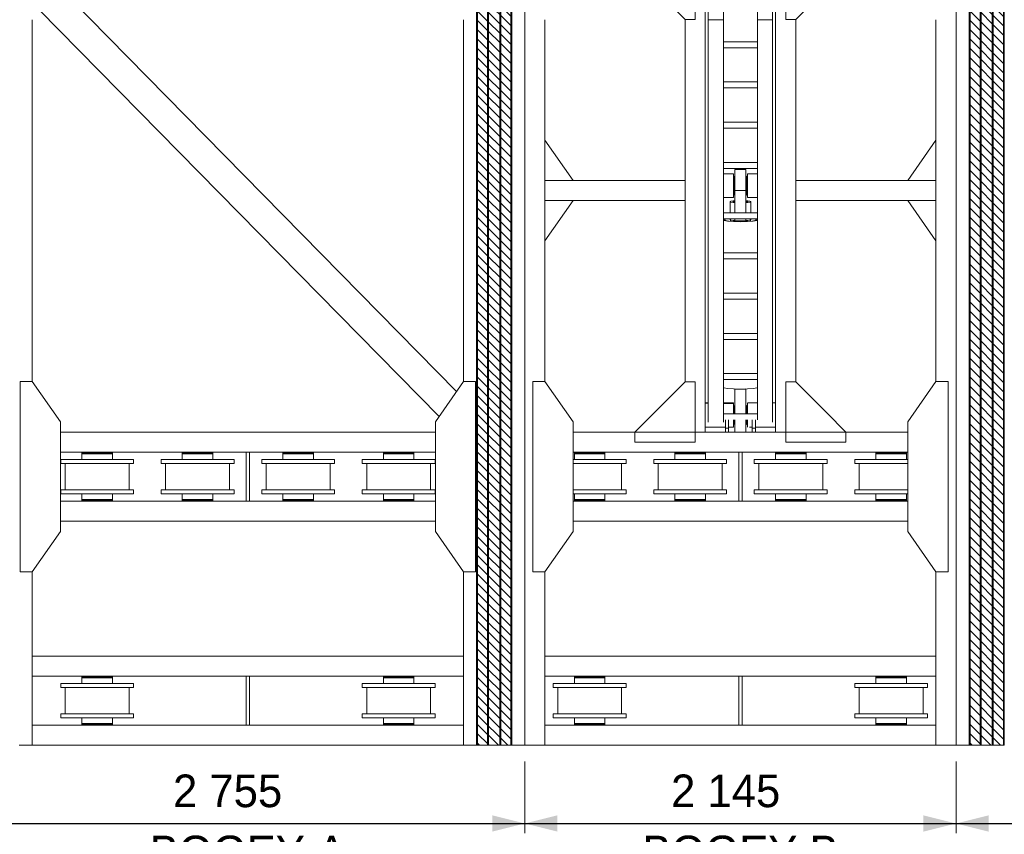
# Model space of a CAD drawing. Header units: millimetres. Extents: x 11264 to 19674, y -752784 to -746844.
# Tile 27 of 56: x 15687 to 16441, y -748861 to -748237. Entities that reach past the tile are written whole.
import ezdxf
from ezdxf.enums import TextEntityAlignment as Align

# ---------------------------------------------------------------- set-up
doc = ezdxf.new("R2010")
doc.units = ezdxf.units.MM
doc.header["$MEASUREMENT"] = 0
doc.linetypes.add('DGN Style 1', pattern=[238.072395, 0.396127, -237.676268])
doc.linetypes.add('DGN Style 6', pattern=[753.433768, 0.396127, -158.450845, 277.288979, -158.450845, 0.396127, -158.450845])
doc.layers.add('Main Cradle', color=7, linetype='Continuous', lineweight=0)
doc.layers.add('Main Cradle Hydraulic Arm Support', color=7, linetype='Continuous', lineweight=0)
doc.styles.add('Style-ENGINEERING', font='ENGINEERING.shx')
doc.styles.add('Style-ENGINEERING_0', font='ENGINEERING.shx')
doc.dimstyles.new('MetricMM', dxfattribs={"dimtxt": 3, "dimasz": 3, "dimexe": 1.5, "dimexo": 1.5, "dimgap": 1.5, "dimtad": 1, "dimdec": 0, "dimzin": 7, "dimtxsty": 'Style-ENGINEERING_0', "dimcen": 0.09, "dimclrd": 1, "dimclre": 1, "dimclrt": 7, "dimadec": 0, "dimazin": 3, "dimtfac": 1, "dimtdec": 0, "dimtofl": 0, "dimtmove": 0, "dimatfit": 3, "dimfxl": 1, "dimtzin": 7, "dimlwd": -1, "dimlwe": 0, "dimarcsym": 0})

# ---------------------------------------------------------------- blocks, each defined once
blk = doc.blocks.new('*D82')
at = {"color": 1, "linetype": 'Continuous', "lineweight": 0, "transparency": 16777216}
for p, q in [((180.57, 1008.65), (180.57, 953.75)), ((605.04, 1008.65), (605.04, 953.75))]:
    blk.add_line(p, q, dxfattribs=at)
at = {"color": 1, "linetype": 'Continuous', "transparency": 16777216}
blk.add_line((180.57, 961.25), (605.04, 961.25), dxfattribs=at)
at = {"color": 1, "linetype": 'Continuous', "lineweight": 0, "transparency": 16777216}
blk.add_solid([(205.57, 955), (180.57, 961.25), (205.57, 967.5)], dxfattribs=at)
at = {"color": 1, "linetype": 'Continuous', "lineweight": 0, "transparency": 16777216, "extrusion": (0, 0, -1)}
blk.add_solid([(-580.04, 967.5), (-605.04, 961.25), (-580.04, 955)], dxfattribs=at)
at = {"layer": 'Defpoints', "color": 7, "linetype": 'Continuous', "lineweight": 0, "transparency": 16777216}
for p in [(180.57, 1021.15), (605.04, 1021.15), (392.8, 961.25), (605.04, 961.25)]:
    blk.add_point(p, dxfattribs=at)
at = {"color": 7, "linetype": 'Continuous', "lineweight": 0, "transparency": 16777216, "style": 'Style-ENGINEERING'}
blk.add_text('2 755', height=25, dxfattribs=at).set_placement((335.43, 986.25), align=Align.MIDDLE_LEFT)
blk = doc.blocks.new('*D83')
at = {"color": 1, "linetype": 'Continuous', "lineweight": 0, "transparency": 16777216}
for p, q in [((605.04, 1008.65), (605.04, 953.75)), ((935.58, 1008.65), (935.58, 953.75))]:
    blk.add_line(p, q, dxfattribs=at)
at = {"color": 1, "linetype": 'Continuous', "transparency": 16777216}
blk.add_line((605.04, 961.25), (935.58, 961.25), dxfattribs=at)
at = {"color": 1, "linetype": 'Continuous', "lineweight": 0, "transparency": 16777216}
blk.add_solid([(630.04, 955), (605.04, 961.25), (630.04, 967.5)], dxfattribs=at)
at = {"color": 1, "linetype": 'Continuous', "lineweight": 0, "transparency": 16777216, "extrusion": (0, 0, -1)}
blk.add_solid([(-910.58, 967.5), (-935.58, 961.25), (-910.58, 955)], dxfattribs=at)
at = {"layer": 'Defpoints', "color": 7, "linetype": 'Continuous', "lineweight": 0, "transparency": 16777216}
for p in [(605.04, 1021.15), (935.58, 1021.15), (770.31, 961.25), (935.58, 961.25)]:
    blk.add_point(p, dxfattribs=at)
at = {"color": 7, "linetype": 'Continuous', "lineweight": 0, "transparency": 16777216, "style": 'Style-ENGINEERING'}
blk.add_text('2 145', height=25, dxfattribs=at).set_placement((717.16, 986.25), align=Align.MIDDLE_LEFT)
blk = doc.blocks.new('*D84')
at = {"color": 1, "linetype": 'Continuous', "lineweight": 0, "transparency": 16777216}
for p, q in [((935.58, 1008.65), (935.58, 953.75)), ((1360.04, 1008.65), (1360.04, 953.75))]:
    blk.add_line(p, q, dxfattribs=at)
at = {"color": 1, "linetype": 'Continuous', "transparency": 16777216}
blk.add_line((935.58, 961.25), (1360.04, 961.25), dxfattribs=at)
at = {"color": 1, "linetype": 'Continuous', "lineweight": 0, "transparency": 16777216}
blk.add_solid([(960.58, 955), (935.58, 961.25), (960.58, 967.5)], dxfattribs=at)
at = {"color": 1, "linetype": 'Continuous', "lineweight": 0, "transparency": 16777216, "extrusion": (0, 0, -1)}
blk.add_solid([(-1335.04, 967.5), (-1360.04, 961.25), (-1335.04, 955)], dxfattribs=at)
at = {"layer": 'Defpoints', "color": 7, "linetype": 'Continuous', "lineweight": 0, "transparency": 16777216}
for p in [(935.58, 1021.15), (1360.04, 1021.15), (1147.81, 961.25), (1360.04, 961.25)]:
    blk.add_point(p, dxfattribs=at)
at = {"color": 7, "linetype": 'Continuous', "lineweight": 0, "transparency": 16777216, "style": 'Style-ENGINEERING'}
blk.add_text('2 755', height=25, dxfattribs=at).set_placement((1090.43, 986.25), align=Align.MIDDLE_LEFT)
blk = doc.blocks.new('*U101')
at = {"layer": 'Main Cradle', "color": 7, "linetype": 'Continuous', "lineweight": 0}
for p, q in [((-74.9, 1122.6), (-174.9, 1122.6)), ((59.1, 1122.6), (-58.9, 1122.6)), ((175.1, 1122.6), (75.1, 1122.6)), ((-832.5, -28), (-972.5, 172)), ((832.7, -28), (972.7, 172)), ((-972.5, -328), (-832.5, -128)), ((972.7, -328), (832.7, -128))]:
    blk.add_line(p, q, dxfattribs=at)
at = {"layer": 'Main Cradle Hydraulic Arm Support', "color": 7, "linetype": 'Continuous', "lineweight": 0, "ltscale": 0.154083}
for p, q in [((525.1, 1172.6), (427.5, 1172.6)), ((427.5, -1081), (519.1, -1172.6))]:
    blk.add_line(p, q, dxfattribs=at)
at = {"layer": 'Main Cradle Hydraulic Arm Support', "color": 7, "linetype": 'Continuous', "lineweight": 0}
for p, q in [((-174.9, -1172.6), (-174.9, 1122.6)), ((-74.9, 1097.6), (-174.9, 1097.6)), ((-74.9, 1102.6), (-74.9, 1122.6)), ((-58.9, 1122.6), (-74.9, 1122.6)), ((-74.9, 1061.9), (-74.9, 1102.6)), ((-74.9, 1102.6), (-58.9, 1102.6)), ((-58.9, 1122.6), (-58.9, 1102.6)), ((-58.9, 1102.6), (-58.9, 1061.9)), ((-37.7, 1097.6), (-58.9, 1097.6)), ((-35, 1097.6), (-35.5, 1097.6)), ((-35, 1097.6), (-35, 1093.1)), ((-30, 1077.6), (-35, 1077.6)), ((-35, 1077.6), (-30, 1077.6)), ((-27.5, 1085), (-30, 1085)), ((30, 1085), (27.5, 1085)), ((35, 1077.6), (30, 1077.6)), ((30, 1077.6), (35, 1077.6)), ((30, 1077.6), (35, 1077.6)), ((35, 1093.1), (35, 1097.6)), ((35, 1097.6), (35.9, 1097.6)), ((45.8, 1097.6), (59.1, 1097.6)), ((59.1, 1122.6), (59.1, 1102.6)), ((59.1, 1122.6), (75.1, 1122.6)), ((75.1, 1102.6), (59.1, 1102.6)), ((59.1, 1102.6), (59.1, 1061.9)), ((75.1, 1102.6), (75.1, 1122.6)), ((75.1, 1061.9), (75.1, 1102.6)), ((75.1, 1097.6), (175.1, 1097.6)), ((175.1, -1172.6), (175.1, 1122.6)), ((-160, -927.7), (-160, 1072.6)), ((-85, -927.7), (-85, 1072.6)), ((85.1, 1031.9), (-85, 1031.9)), ((85.1, 1031.9), (85.1, 1061.9)), ((85.1, 1031.9), (85.1, -927.7)), ((160.1, -927.7), (160.1, 1072.6)), ((-160, 982.2), (-160, 982.2)), ((-35, 997.7), (-30, 997.7)), ((-30, 997.7), (-35, 997.7)), ((-30, 997.7), (-35, 997.7)), ((-35, 997.7), (-30, 997.7)), ((-35, 997.6), (-30, 997.6)), ((-27.5, 990.3), (-30, 990.3)), ((30, 990.3), (27.5, 990.3)), ((30, 997.7), (35, 997.7)), ((35, 997.7), (30, 997.7)), ((30, 997.7), (35, 997.7)), ((30, 997.6), (35, 997.6)), ((160.1, 982.2), (160.1, 982.2)), ((-160, 979), (-174.9, 978.6)), ((-174.9, 977.6), (-160, 977.6)), ((85.1, 977.6), (37.6, 977.6)), ((175.1, 977.6), (160.1, 977.6)), ((27.5, 908.6), (-27.5, 908.6)), ((83.2, 901.9), (85.1, 900.7)), ((-274.9, 872.6), (-274.9, -28)), ((85.1, 861.9), (-85, 861.9)), ((275.1, 872.6), (275.1, -28)), ((-85, 831.9), (85.1, 831.9)), ((-85, 661.9), (85.1, 661.9)), ((85.1, 631.9), (-85, 631.9)), ((-85, 461.9), (85.1, 461.9)), ((85.1, 431.9), (-85, 431.9)), ((-85, 261.9), (85.1, 261.9)), ((85.1, 231.9), (-85, 231.9)), ((-85, 61.9), (85.1, 61.9)), ((-51, 66.4), (-51, 61.9)), ((-50, 73.8), (-50, 67)), ((-27.5, 72.6), (-27.5, 61.9)), ((-27.5, 72.6), (27.5, 72.6)), ((27.5, 61.9), (27.5, 72.6)), ((50, 67), (50, 73.8)), ((51, 61.9), (51, 66.4)), ((80, 66.4), (80, 66.4)), ((85.1, 31.9), (-85, 31.9)), ((-51, 31.9), (-51, -23)), ((-27.5, 31.9), (-27.5, -78.9)), ((27.5, -78.9), (27.5, 31.9)), ((51, -23), (51, 31.9)), ((-972.5, -28), (-274.9, -28)), ((-274.9, -28), (-274.9, -128)), ((-85, -42.8), (-34.9, -42.9)), ((-34.9, -44.4), (-35, -44.4)), ((-34.9, -42.9), (-34.9, -44.4)), ((35, -42.9), (85.1, -42.9)), ((427.5, -28), (275.1, -28)), ((275.1, -28), (275.1, -128)), ((972.7, -28), (427.5, -28)), ((-30, -54.7), (-27.5, -54.7)), ((27.5, -78.9), (-27.5, -78.9)), ((27.5, -54.7), (30, -54.7)), ((27.5, -109.6), (27.5, -78.9)), ((30, -62.4), (35, -62.4)), ((-972.5, -128), (-274.9, -128)), ((-274.9, -128), (-274.9, -928.6)), ((-274.9, -128), (-274.9, -128)), ((-30, -142.4), (-34.9, -142.4)), ((35, -142.4), (30, -142.4)), ((427.5, -128), (275.1, -128)), ((275.1, -128), (275.1, -928.6)), ((275.1, -128), (275.1, -128)), ((972.7, -128), (427.5, -128)), ((-85, -188.1), (85.1, -188.1)), ((-27.5, -150), (-30, -150)), ((30, -150), (27.5, -150)), ((85.1, -218.1), (-85, -218.1)), ((-85, -388.1), (85.1, -388.1)), ((85.1, -418.1), (-85, -418.1)), ((-85, -588.1), (85.1, -588.1)), ((85.1, -618.1), (-85, -618.1)), ((-85, -788.1), (85.1, -788.1)), ((85.1, -818.1), (-85, -818.1)), ((-160, -874.9), (-160, -874.9)), ((160.1, -874.9), (160.1, -874.9)), ((-160, -1128.8), (-160, -927.7)), ((-160, -927.7), (-85, -927.7)), ((-85, -1128.8), (-85, -927.7)), ((85.1, -927.7), (85.1, -1128.8)), ((160.1, -927.7), (85.1, -927.7)), ((160.1, -927.7), (160.1, -1128.8)), ((-85, -978.8), (85.1, -978.8)), ((-174.9, -1018.8), (-170.7, -1018.8)), ((-170.7, -1018.8), (-169.7, -1018.8)), ((-169.7, -1018.8), (-169.6, -1018.8)), ((169.7, -1018.8), (169.8, -1018.8)), ((169.8, -1018.8), (170.8, -1018.8)), ((170.8, -1018.8), (175.1, -1018.8)), ((160.1, -1040.5), (160.1, -1078.8)), ((-160, -1118.6), (-169.6, -1118.6)), ((-160, -1118.6), (-169.6, -1118.6)), ((-169.6, -1118.8), (-160, -1118.8)), ((160.1, -1106.4), (160.1, -1106.4)), ((169.7, -1118.7), (160.1, -1118.7)), ((160.1, -1118.8), (169.7, -1118.8)), ((-170.1, -1138.8), (-174.9, -1138.8)), ((-160, -1128.8), (-85, -1128.8)), ((85.1, -1128.8), (160.1, -1128.8)), ((175.1, -1138.8), (170.2, -1138.8))]:
    blk.add_line(p, q, dxfattribs=at)
at = {"layer": 'Main Cradle Hydraulic Arm Support', "color": 7, "linetype": 'Continuous', "lineweight": 0, "ltscale": 0.154083, "extrusion": (0, 0, -1), "flags": 128}
for points in [[(524.9, 1172.6), (224.9, 1172.6), (224.9, 872.6), (274.9, 872.6), (524.9, 1122.6), (524.9, 1172.6)], [(-427.5, 1172.6), (-225.1, 1172.6), (-225.1, 872.6), (-275.1, 872.6), (-427.5, 1025.1)], [(-427.5, 1025.1), (-525.1, 1122.6), (-525.1, 1172.6)], [(224.9, -1172.6), (224.9, -928.6), (274.9, -928.6), (518.9, -1172.6)], [(-225.1, -1172.6), (-225.1, -928.6), (-275.1, -928.6), (-427.5, -1081)]]:
    blk.add_lwpolyline(points, dxfattribs=at)
at = {"layer": 'Main Cradle Hydraulic Arm Support', "color": 7, "linetype": 'Continuous', "lineweight": 0, "extrusion": (0, 0, -1), "flags": 128}
for points in [[(35, 1093.1), (35, 1080.1), (35, 1061.9)], [(30, 1061.9), (30, 1062.9), (30, 1076.6), (30, 1084.4), (30, 1085), (30, 1085)], [(27.5, 1122.6), (27.5, 1108.5), (27.5, 1081.9), (27.5, 1061.9)], [(-27.5, 1122.6), (-27.5, 1108.5), (-27.5, 1081.9), (-27.5, 1061.9)], [(-30, 1061.9), (-30, 1062.9), (-30, 1076.6), (-30, 1084.4), (-30, 1085), (-30, 1085)], [(-35, 1061.9), (-35, 1080.1), (-35, 1093.1)], [(-75.1, 1097.6), (-75.1, 1097.6), (-75.1, 1097.6)], [(35, 1031.9), (35, 1014.7), (35, 995.2), (35, 982.2), (85, 980.9)], [(30, 990.3), (30, 996.8), (30, 1009.6), (30, 1026.6), (30, 1031.9)], [(27.5, 1031.9), (27.5, 908.6), (27.5, 908)], [(-27.5, 1031.9), (-27.5, 908.6), (-27.5, 908)], [(-30, 990.3), (-30, 996.8), (-30, 1009.6), (-30, 1026.6), (-30, 1031.9)], [(-35.6, 977.6), (-35, 977.6), (-35, 982.2), (-35, 995.2), (-35, 1014.7), (-35, 1031.9)], [(85, 977.6), (35, 977.6), (35, 982.2), (85, 980.9)], [(-83.2, 901.9), (-63.7, 905.4), (-34.5, 907.8), (0, 908.6), (34.4, 907.8), (63.6, 905.4), (83.1, 901.9), (85, 900.7)], [(27.5, 908), (0, 908.6), (-27.5, 908)], [(-85.1, 69.5), (-83.2, 70.6), (-63.7, 74.1), (-34.5, 76.5), (0, 77.3), (34.4, 76.5), (63.6, 74.1), (83.1, 70.6), (85, 69.5)], [(85, 63.4), (83.1, 62.2), (81.4, 61.9)], [(-80, 66.4), (-74, 70.1), (-56.6, 73.3), (-30.7, 75.4), (0, 76.1), (30.6, 75.4), (56.5, 73.3), (73.9, 70.1), (80, 66.4), (80, 66.4)], [(80, 66.4), (73.9, 62.7), (69.6, 61.9)], [(27.5, 71.5), (36, 70.8), (47.1, 68.8), (51, 66.4), (51, 66.4)], [(-51, 66.4), (-47.2, 68.8), (-36.1, 70.8), (-27.5, 71.5)], [(-69.7, 61.9), (-74, 62.7), (-80, 66.4)], [(-81.5, 61.9), (-83.2, 62.2), (-85.1, 63.4)], [(274.9, -28.4), (274.9, -28), (274.9, -28)], [(85, -43.4), (34.9, -44.4), (34.9, -50.4), (34.9, -54.7), (34.9, -72.3), (34.9, -94.4), (34.9, -117.8), (34.9, -138.8), (34.9, -154.3), (34.9, -161.8), (85, -161.9)], [(27.5, -17.9), (36, -18.6), (47.1, -20.6), (51, -23), (47.1, -25.3), (36, -27.3), (27.5, -28)], [(38, -23), (35.1, -21.2), (27.5, -19.8)], [(27.5, -26.1), (35.1, -24.7), (38, -23)], [(-51, -23), (-47.2, -20.6), (-36.1, -18.6), (-27.5, -17.9)], [(-27.5, -19.8), (-35.2, -21.2), (-38, -23), (-35.2, -24.7), (-27.5, -26.1)], [(-27.5, -28), (-36.1, -27.3), (-47.2, -25.3), (-51, -23)], [(-35.1, -44.4), (-35, -44.4), (-35, -42.9)], [(-85.1, -161.8), (-35, -161.8), (-35, -154.3), (-35, -138.8), (-35, -117.8), (-35, -94.4), (-35, -72.3), (-35, -54.7), (-35, -44.4), (-85.1, -43.4)], [(-275.1, -28), (-275.1, -28), (-275.1, -28.4)], [(30, -150), (30, -144.3), (30, -132.1), (30, -115.4), (30, -96.8), (30, -78.9), (30, -64.7), (30, -56.2), (30, -54.7)], [(-27.5, -109.6), (-27.5, -139.2), (-27.5, -163.3), (-27.5, -178.4), (-27.5, -182.2), (27.5, -182.2), (27.5, -178.4), (27.5, -163.3), (27.5, -139.2), (27.5, -109.6), (27.5, -78.9)], [(-30, -150), (-30, -144.3), (-30, -132.1), (-30, -115.4), (-30, -96.8), (-30, -78.9), (-30, -64.7), (-30, -56.2), (-30, -54.7)], [(169.6, -1023.3), (169.6, -1036.3), (169.6, -1055.8), (169.6, -1078.8), (169.6, -1101.7), (169.6, -1121.2), (169.6, -1134.2), (169.6, -1138.8), (169.7, -1138.8)], [(-169.8, -1138.8), (-169.7, -1138.8), (-169.7, -1134.2), (-169.7, -1121.2), (-169.7, -1101.7), (-169.7, -1078.8), (-169.7, -1055.8), (-169.7, -1036.3), (-169.7, -1023.3)], [(160, -1162.6), (160, -1149.5), (160, -1128.8)], [(-160.1, -1128.8), (-160.1, -1149.5), (-160.1, -1162.6)]]:
    blk.add_lwpolyline(points, dxfattribs=at)
blk = doc.blocks.new('*U58')
at = {"linetype": 'DGN Style 6', "lineweight": 0}
h = blk.add_hatch(dxfattribs=at)
h.set_pattern_fill('HATCH', color=5, style=0, pattern_type=2)
h.set_pattern_definition([(135, (545.724, 1050.6825), (3.595457, 3.595457), [])])
h.paths.add_polyline_path([(568.07, 1021.15), (568.07, 2278.47), (595.04, 2278.47), (595.04, 1021.15)])
h = blk.add_hatch(dxfattribs=at)
h.set_pattern_fill('HATCH', color=5, style=0, pattern_type=2)
h.set_pattern_definition([(135, (923.228, 1050.6825), (3.595457, 3.595457), [])])
h.paths.add_polyline_path([(945.57, 1021.15), (945.57, 2278.47), (972.54, 2278.47), (972.54, 1021.15)])
at = {"color": 5, "linetype": 'Continuous', "lineweight": 0, "flags": 128}
for points in [[(568.07, 1021.15), (568.07, 2278.47), (595.04, 2278.47), (595.04, 1021.15), (568.07, 1021.15)], [(945.57, 1021.15), (945.57, 2278.47), (972.54, 2278.47), (972.54, 1021.15), (945.57, 1021.15)]]:
    blk.add_lwpolyline(points, close=True, dxfattribs=at)
at = {"layer": 'Main Cradle', "color": 7, "linetype": 'Continuous', "lineweight": 0}
for p, q in [((568.07, 2278.47), (568.07, 1021.15)), ((568.78, 2278.47), (568.78, 1021.15)), ((576.55, 2278.47), (576.55, 1021.15)), ((577.32, 2278.47), (577.32, 1021.15)), ((585.79, 2278.47), (585.79, 1021.15)), ((586.56, 2278.47), (586.56, 1021.15)), ((594.33, 2278.47), (594.33, 1021.15)), ((595.04, 2278.47), (595.04, 1021.15)), ((605.04, 2278.47), (605.04, 1021.15)), ((935.58, 2278.47), (935.58, 1021.15)), ((945.58, 2278.47), (945.58, 1021.15)), ((946.29, 2278.47), (946.29, 1021.15)), ((954.05, 2278.47), (954.05, 1021.15)), ((954.82, 2278.47), (954.82, 1021.15)), ((963.3, 2278.47), (963.3, 1021.15)), ((964.07, 2278.47), (964.07, 1021.15)), ((971.83, 2278.47), (971.83, 1021.15)), ((246.31, 1603.83), (552.77, 1292.2)), ((232.83, 1584.58), (539.29, 1272.95)), ((227.53, 1577.01), (227.53, 1299.77)), ((558.07, 1577.01), (558.07, 1299.77)), ((620.45, 1577.01), (620.45, 1299.77)), ((920.17, 1577.01), (920.17, 1299.77)), ((249.11, 1261.1), (536.5, 1261.1)), ((898.6, 1261.1), (642.02, 1261.1)), ((249.11, 1245.69), (391.57, 1245.69)), ((265.5, 1245.23), (288.98, 1245.23)), ((265.5, 1245.23), (271.08, 1245.23)), ((265.5, 1245.23), (265.5, 1244.46)), ((271.08, 1245.69), (271.08, 1245.23)), ((283.4, 1245.23), (271.08, 1245.23)), ((283.4, 1245.23), (283.4, 1245.69)), ((283.4, 1245.23), (288.98, 1245.23)), ((283.4, 1245.23), (283.4, 1245.23)), ((288.98, 1244.46), (288.98, 1245.23)), ((342.54, 1245.23), (366.02, 1245.23)), ((342.54, 1245.23), (348.12, 1245.23)), ((342.54, 1245.23), (342.54, 1244.46)), ((348.12, 1245.69), (348.12, 1245.23)), ((360.45, 1245.23), (348.12, 1245.23)), ((360.45, 1245.23), (360.45, 1245.69)), ((360.45, 1245.23), (366.02, 1245.23)), ((360.45, 1245.23), (360.45, 1245.23)), ((366.02, 1244.46), (366.02, 1245.23)), ((394.04, 1245.69), (536.5, 1245.69)), ((419.58, 1245.23), (443.06, 1245.23)), ((419.58, 1245.23), (425.16, 1245.23)), ((419.58, 1245.23), (419.58, 1244.46)), ((425.16, 1245.69), (425.16, 1245.23)), ((437.49, 1245.23), (425.16, 1245.23)), ((437.49, 1245.23), (437.49, 1245.69)), ((437.49, 1245.23), (443.06, 1245.23)), ((437.49, 1245.23), (437.49, 1245.23)), ((443.06, 1244.46), (443.06, 1245.23)), ((496.62, 1245.23), (520.11, 1245.23)), ((496.62, 1245.23), (502.2, 1245.23)), ((496.62, 1245.23), (496.62, 1244.46)), ((502.2, 1245.69), (502.2, 1245.23)), ((514.53, 1245.23), (502.2, 1245.23)), ((514.53, 1245.23), (514.53, 1245.69)), ((514.53, 1245.23), (520.11, 1245.23)), ((514.53, 1245.23), (514.53, 1245.23)), ((520.11, 1244.46), (520.11, 1245.23)), ((769.07, 1245.69), (642.02, 1245.69)), ((666.49, 1245.23), (643, 1245.23)), ((648.58, 1245.23), (643, 1245.23)), ((643, 1245.23), (643, 1244.46)), ((648.58, 1245.69), (648.58, 1245.23)), ((648.58, 1245.23), (648.58, 1245.23)), ((648.58, 1245.23), (660.91, 1245.23)), ((660.91, 1245.23), (660.91, 1245.69)), ((666.49, 1245.23), (660.91, 1245.23)), ((666.49, 1244.46), (666.49, 1245.23)), ((743.53, 1245.23), (720.04, 1245.23)), ((725.62, 1245.23), (720.04, 1245.23)), ((720.04, 1245.23), (720.04, 1244.46)), ((725.62, 1245.69), (725.62, 1245.23)), ((725.62, 1245.23), (725.62, 1245.23)), ((725.62, 1245.23), (737.95, 1245.23)), ((737.95, 1245.23), (737.95, 1245.69)), ((743.53, 1245.23), (737.95, 1245.23)), ((743.53, 1244.46), (743.53, 1245.23)), ((898.6, 1245.69), (771.54, 1245.69)), ((820.57, 1245.23), (797.09, 1245.23)), ((802.66, 1245.23), (797.09, 1245.23)), ((797.09, 1245.23), (797.09, 1244.46)), ((802.66, 1245.69), (802.66, 1245.23)), ((802.66, 1245.23), (802.66, 1245.23)), ((802.66, 1245.23), (814.99, 1245.23)), ((814.99, 1245.23), (814.99, 1245.69)), ((820.57, 1245.23), (814.99, 1245.23)), ((820.57, 1244.46), (820.57, 1245.23)), ((897.61, 1245.23), (874.13, 1245.23)), ((879.71, 1245.23), (874.13, 1245.23)), ((874.13, 1245.23), (874.13, 1244.46)), ((879.71, 1245.69), (879.71, 1245.23)), ((879.71, 1245.23), (879.71, 1245.23)), ((879.71, 1245.23), (892.03, 1245.23)), ((892.03, 1245.23), (892.03, 1245.69)), ((897.61, 1245.23), (892.03, 1245.23)), ((897.61, 1244.46), (897.61, 1245.23)), ((249.32, 1240.06), (265.5, 1240.06)), ((249.32, 1240.06), (249.32, 1236.98)), ((249.32, 1240.06), (305.16, 1240.06)), ((265.5, 1244.46), (288.98, 1244.46)), ((265.5, 1244.46), (288.98, 1244.46)), ((265.5, 1244.46), (265.5, 1244.46)), ((265.5, 1244.46), (265.5, 1240.06)), ((288.98, 1240.06), (265.5, 1240.06)), ((283.4, 1244.46), (283.4, 1244.46)), ((288.98, 1240.06), (288.98, 1244.46)), ((288.98, 1240.06), (305.16, 1240.06)), ((288.98, 1240.06), (288.98, 1240.06)), ((305.16, 1236.98), (305.16, 1240.06)), ((326.36, 1240.06), (342.54, 1240.06)), ((326.36, 1240.06), (326.36, 1236.98)), ((326.36, 1240.06), (382.2, 1240.06)), ((342.54, 1244.46), (366.02, 1244.46)), ((342.54, 1244.46), (366.02, 1244.46)), ((342.54, 1244.46), (342.54, 1244.46)), ((342.54, 1244.46), (342.54, 1240.06)), ((366.02, 1240.06), (342.54, 1240.06)), ((360.45, 1244.46), (360.45, 1244.46)), ((366.02, 1240.06), (366.02, 1244.46)), ((366.02, 1240.06), (382.2, 1240.06)), ((366.02, 1240.06), (366.02, 1240.06)), ((382.2, 1236.98), (382.2, 1240.06)), ((403.4, 1240.06), (419.58, 1240.06)), ((403.4, 1240.06), (403.4, 1236.98)), ((403.4, 1240.06), (459.24, 1240.06)), ((419.58, 1244.46), (443.06, 1244.46)), ((419.58, 1244.46), (443.06, 1244.46)), ((419.58, 1244.46), (419.58, 1244.46)), ((419.58, 1244.46), (419.58, 1240.06)), ((443.06, 1240.06), (419.58, 1240.06)), ((437.49, 1244.46), (437.49, 1244.46)), ((443.06, 1240.06), (443.06, 1244.46)), ((443.06, 1240.06), (459.24, 1240.06)), ((443.06, 1240.06), (443.06, 1240.06)), ((459.24, 1236.98), (459.24, 1240.06)), ((480.45, 1240.06), (496.62, 1240.06)), ((480.45, 1240.06), (480.45, 1236.98)), ((480.45, 1240.06), (536.29, 1240.06)), ((496.62, 1244.46), (520.11, 1244.46)), ((496.62, 1244.46), (520.11, 1244.46)), ((496.62, 1244.46), (496.62, 1244.46)), ((496.62, 1244.46), (496.62, 1240.06)), ((520.11, 1240.06), (496.62, 1240.06)), ((514.53, 1244.46), (514.53, 1244.46)), ((520.11, 1240.06), (520.11, 1244.46)), ((520.11, 1240.06), (536.29, 1240.06)), ((520.11, 1240.06), (520.11, 1240.06)), ((536.29, 1236.98), (536.29, 1240.06)), ((643, 1240.06), (642.02, 1240.06)), ((682.66, 1240.06), (642.02, 1240.06)), ((666.49, 1244.46), (643, 1244.46)), ((666.49, 1244.46), (643, 1244.46)), ((643, 1244.46), (643, 1240.06)), ((643, 1240.06), (643, 1240.06)), ((643, 1240.06), (666.49, 1240.06)), ((666.49, 1244.46), (666.49, 1244.46)), ((666.49, 1240.06), (666.49, 1244.46)), ((682.66, 1240.06), (666.49, 1240.06)), ((682.66, 1236.98), (682.66, 1240.06)), ((720.04, 1240.06), (703.87, 1240.06)), ((703.87, 1240.06), (703.87, 1236.98)), ((759.71, 1240.06), (703.87, 1240.06)), ((743.53, 1244.46), (720.04, 1244.46)), ((743.53, 1244.46), (720.04, 1244.46)), ((720.04, 1244.46), (720.04, 1240.06)), ((720.04, 1240.06), (720.04, 1240.06)), ((720.04, 1240.06), (743.53, 1240.06)), ((743.53, 1244.46), (743.53, 1244.46)), ((743.53, 1240.06), (743.53, 1244.46)), ((759.71, 1240.06), (743.53, 1240.06)), ((759.71, 1236.98), (759.71, 1240.06)), ((797.09, 1240.06), (780.91, 1240.06)), ((780.91, 1240.06), (780.91, 1236.98)), ((836.75, 1240.06), (780.91, 1240.06)), ((820.57, 1244.46), (797.09, 1244.46)), ((820.57, 1244.46), (797.09, 1244.46)), ((797.09, 1244.46), (797.09, 1240.06)), ((797.09, 1240.06), (797.09, 1240.06)), ((797.09, 1240.06), (820.57, 1240.06)), ((820.57, 1244.46), (820.57, 1244.46)), ((820.57, 1240.06), (820.57, 1244.46)), ((836.75, 1240.06), (820.57, 1240.06)), ((836.75, 1236.98), (836.75, 1240.06)), ((874.13, 1240.06), (857.95, 1240.06)), ((857.95, 1240.06), (857.95, 1236.98)), ((898.6, 1240.06), (857.95, 1240.06)), ((897.61, 1244.46), (874.13, 1244.46)), ((897.61, 1244.46), (874.13, 1244.46)), ((874.13, 1244.46), (874.13, 1240.06)), ((874.13, 1240.06), (874.13, 1240.06)), ((874.13, 1240.06), (897.61, 1240.06)), ((897.61, 1244.46), (897.61, 1244.46)), ((897.61, 1240.06), (897.61, 1244.46)), ((898.6, 1240.06), (897.61, 1240.06)), ((249.32, 1236.98), (305.16, 1236.98)), ((252.74, 1236.98), (265.5, 1236.98)), ((252.74, 1236.98), (252.74, 1216.95)), ((252.74, 1236.98), (301.74, 1236.98)), ((265.5, 1236.98), (257.36, 1236.98)), ((297.12, 1236.98), (257.36, 1236.98)), ((288.98, 1236.98), (301.74, 1236.98)), ((297.12, 1236.98), (288.98, 1236.98)), ((288.98, 1236.98), (288.98, 1236.98)), ((301.74, 1216.95), (301.74, 1236.98)), ((326.36, 1236.98), (382.2, 1236.98)), ((329.78, 1236.98), (342.54, 1236.98)), ((329.78, 1236.98), (329.78, 1216.95)), ((329.78, 1236.98), (378.78, 1236.98)), ((342.54, 1236.98), (334.41, 1236.98)), ((374.16, 1236.98), (334.41, 1236.98)), ((366.02, 1236.98), (378.78, 1236.98)), ((374.16, 1236.98), (366.02, 1236.98)), ((366.02, 1236.98), (366.02, 1236.98)), ((378.78, 1216.95), (378.78, 1236.98)), ((403.4, 1236.98), (459.24, 1236.98)), ((406.82, 1236.98), (419.58, 1236.98)), ((406.82, 1236.98), (406.82, 1216.95)), ((406.82, 1236.98), (455.82, 1236.98)), ((419.58, 1236.98), (411.45, 1236.98)), ((451.2, 1236.98), (411.45, 1236.98)), ((443.06, 1236.98), (455.82, 1236.98)), ((451.2, 1236.98), (443.06, 1236.98)), ((443.06, 1236.98), (443.06, 1236.98)), ((455.82, 1216.95), (455.82, 1236.98)), ((480.45, 1236.98), (536.29, 1236.98)), ((483.87, 1236.98), (496.62, 1236.98)), ((483.87, 1236.98), (483.87, 1216.95)), ((483.87, 1236.98), (532.86, 1236.98)), ((496.62, 1236.98), (488.49, 1236.98)), ((528.24, 1236.98), (488.49, 1236.98)), ((520.11, 1236.98), (532.86, 1236.98)), ((528.24, 1236.98), (520.11, 1236.98)), ((520.11, 1236.98), (520.11, 1236.98)), ((532.86, 1216.95), (532.86, 1236.98)), ((643, 1236.98), (642.02, 1236.98)), ((679.24, 1236.98), (642.02, 1236.98)), ((642.02, 1236.98), (643, 1236.98)), ((642.02, 1236.98), (674.62, 1236.98)), ((682.66, 1236.98), (642.02, 1236.98)), ((679.24, 1236.98), (666.49, 1236.98)), ((666.49, 1236.98), (674.62, 1236.98)), ((679.24, 1216.95), (679.24, 1236.98)), ((759.71, 1236.98), (703.87, 1236.98)), ((720.04, 1236.98), (707.29, 1236.98)), ((707.29, 1236.98), (707.29, 1216.95)), ((756.29, 1236.98), (707.29, 1236.98)), ((711.91, 1236.98), (720.04, 1236.98)), ((711.91, 1236.98), (751.66, 1236.98)), ((756.29, 1236.98), (743.53, 1236.98)), ((743.53, 1236.98), (751.66, 1236.98)), ((756.29, 1216.95), (756.29, 1236.98)), ((836.75, 1236.98), (780.91, 1236.98)), ((797.09, 1236.98), (784.33, 1236.98)), ((784.33, 1236.98), (784.33, 1216.95)), ((833.33, 1236.98), (784.33, 1236.98)), ((788.95, 1236.98), (797.09, 1236.98)), ((788.95, 1236.98), (828.7, 1236.98)), ((833.33, 1236.98), (820.57, 1236.98)), ((820.57, 1236.98), (828.7, 1236.98)), ((833.33, 1216.95), (833.33, 1236.98)), ((898.6, 1236.98), (857.95, 1236.98)), ((874.13, 1236.98), (861.37, 1236.98)), ((861.37, 1236.98), (861.37, 1216.95)), ((898.6, 1236.98), (861.37, 1236.98)), ((865.99, 1236.98), (874.13, 1236.98)), ((865.99, 1236.98), (898.6, 1236.98)), ((898.6, 1236.98), (897.61, 1236.98)), ((897.61, 1236.98), (898.6, 1236.98)), ((249.32, 1216.95), (252.74, 1216.95)), ((249.32, 1216.95), (249.32, 1213.87)), ((249.32, 1216.95), (305.16, 1216.95)), ((265.5, 1216.95), (257.36, 1216.95)), ((297.12, 1216.95), (288.98, 1216.95)), ((301.74, 1216.95), (305.16, 1216.95)), ((305.16, 1213.87), (305.16, 1216.95)), ((326.36, 1216.95), (329.78, 1216.95)), ((326.36, 1216.95), (326.36, 1213.87)), ((326.36, 1216.95), (382.2, 1216.95)), ((342.54, 1216.95), (334.41, 1216.95)), ((374.16, 1216.95), (366.02, 1216.95)), ((378.78, 1216.95), (382.2, 1216.95)), ((382.2, 1213.87), (382.2, 1216.95)), ((403.4, 1216.95), (406.82, 1216.95)), ((403.4, 1216.95), (403.4, 1213.87)), ((403.4, 1216.95), (459.24, 1216.95)), ((419.58, 1216.95), (411.45, 1216.95)), ((451.2, 1216.95), (443.06, 1216.95)), ((455.82, 1216.95), (459.24, 1216.95)), ((459.24, 1213.87), (459.24, 1216.95)), ((480.45, 1216.95), (483.87, 1216.95)), ((480.45, 1216.95), (480.45, 1213.87)), ((480.45, 1216.95), (536.29, 1216.95)), ((496.62, 1216.95), (488.49, 1216.95)), ((528.24, 1216.95), (520.11, 1216.95)), ((532.86, 1216.95), (536.29, 1216.95)), ((536.29, 1213.87), (536.29, 1216.95)), ((682.66, 1216.95), (642.02, 1216.95)), ((682.66, 1216.95), (679.24, 1216.95)), ((682.66, 1213.87), (682.66, 1216.95)), ((707.29, 1216.95), (703.87, 1216.95)), ((703.87, 1216.95), (703.87, 1213.87)), ((759.71, 1216.95), (703.87, 1216.95)), ((759.71, 1216.95), (756.29, 1216.95)), ((759.71, 1213.87), (759.71, 1216.95)), ((784.33, 1216.95), (780.91, 1216.95)), ((780.91, 1216.95), (780.91, 1213.87)), ((836.75, 1216.95), (780.91, 1216.95)), ((836.75, 1216.95), (833.33, 1216.95)), ((836.75, 1213.87), (836.75, 1216.95)), ((861.37, 1216.95), (857.95, 1216.95)), ((857.95, 1216.95), (857.95, 1213.87)), ((898.6, 1216.95), (857.95, 1216.95)), ((249.11, 1208.25), (391.57, 1208.25)), ((249.32, 1213.87), (305.16, 1213.87)), ((265.5, 1213.87), (265.5, 1209.48)), ((265.5, 1209.48), (288.98, 1209.48)), ((265.5, 1209.48), (265.5, 1208.71)), ((265.5, 1209.48), (288.98, 1209.48)), ((265.5, 1208.71), (288.98, 1208.71)), ((271.08, 1208.71), (271.08, 1208.25)), ((283.4, 1208.71), (283.4, 1208.71)), ((283.4, 1208.25), (283.4, 1208.71)), ((288.98, 1213.87), (288.98, 1213.87)), ((288.98, 1209.48), (288.98, 1213.87)), ((288.98, 1209.48), (288.98, 1209.48)), ((288.98, 1208.71), (288.98, 1209.48)), ((326.36, 1213.87), (382.2, 1213.87)), ((342.54, 1213.87), (342.54, 1209.48)), ((342.54, 1209.48), (366.02, 1209.48)), ((342.54, 1209.48), (342.54, 1208.71)), ((342.54, 1209.48), (366.02, 1209.48)), ((342.54, 1208.71), (366.02, 1208.71)), ((348.12, 1208.71), (348.12, 1208.25)), ((360.45, 1208.71), (360.45, 1208.71)), ((360.45, 1208.25), (360.45, 1208.71)), ((366.02, 1213.87), (366.02, 1213.87)), ((366.02, 1209.48), (366.02, 1213.87)), ((366.02, 1209.48), (366.02, 1209.48)), ((366.02, 1208.71), (366.02, 1209.48)), ((394.04, 1208.25), (536.5, 1208.25)), ((403.4, 1213.87), (459.24, 1213.87)), ((419.58, 1213.87), (419.58, 1209.48)), ((419.58, 1209.48), (443.06, 1209.48)), ((419.58, 1209.48), (419.58, 1208.71)), ((419.58, 1209.48), (443.06, 1209.48)), ((419.58, 1208.71), (443.06, 1208.71)), ((425.16, 1208.71), (425.16, 1208.25)), ((437.49, 1208.71), (437.49, 1208.71)), ((437.49, 1208.25), (437.49, 1208.71)), ((443.06, 1213.87), (443.06, 1213.87)), ((443.06, 1209.48), (443.06, 1213.87)), ((443.06, 1209.48), (443.06, 1209.48)), ((443.06, 1208.71), (443.06, 1209.48)), ((480.45, 1213.87), (536.29, 1213.87)), ((496.62, 1213.87), (496.62, 1209.48)), ((496.62, 1209.48), (520.11, 1209.48)), ((496.62, 1209.48), (496.62, 1208.71)), ((496.62, 1209.48), (520.11, 1209.48)), ((496.62, 1208.71), (520.11, 1208.71)), ((502.2, 1208.71), (502.2, 1208.25)), ((514.53, 1208.71), (514.53, 1208.71)), ((514.53, 1208.25), (514.53, 1208.71)), ((520.11, 1213.87), (520.11, 1213.87)), ((520.11, 1209.48), (520.11, 1213.87)), ((520.11, 1209.48), (520.11, 1209.48)), ((520.11, 1208.71), (520.11, 1209.48)), ((682.66, 1213.87), (642.02, 1213.87)), ((769.07, 1208.25), (642.02, 1208.25)), ((643, 1213.87), (643, 1209.48)), ((666.49, 1209.48), (643, 1209.48)), ((643, 1209.48), (643, 1209.48)), ((643, 1209.48), (643, 1208.71)), ((666.49, 1209.48), (643, 1209.48)), ((666.49, 1208.71), (643, 1208.71)), ((648.58, 1208.71), (648.58, 1208.25)), ((660.91, 1208.25), (660.91, 1208.71)), ((662.06, 1209.48), (662.06, 1209.48)), ((666.49, 1209.48), (666.49, 1213.87)), ((666.49, 1208.71), (666.49, 1209.48)), ((759.71, 1213.87), (703.87, 1213.87)), ((720.04, 1213.87), (720.04, 1209.48)), ((743.53, 1209.48), (720.04, 1209.48)), ((720.04, 1209.48), (720.04, 1209.48)), ((720.04, 1209.48), (720.04, 1208.71)), ((743.53, 1209.48), (720.04, 1209.48)), ((743.53, 1208.71), (720.04, 1208.71)), ((725.62, 1208.71), (725.62, 1208.25)), ((737.95, 1208.25), (737.95, 1208.71)), ((739.1, 1209.48), (739.1, 1209.48)), ((743.53, 1209.48), (743.53, 1213.87)), ((743.53, 1208.71), (743.53, 1209.48)), ((898.6, 1208.25), (771.54, 1208.25)), ((836.75, 1213.87), (780.91, 1213.87)), ((797.09, 1213.87), (797.09, 1209.48)), ((820.57, 1209.48), (797.09, 1209.48)), ((797.09, 1209.48), (797.09, 1209.48)), ((797.09, 1209.48), (797.09, 1208.71)), ((820.57, 1209.48), (797.09, 1209.48)), ((820.57, 1208.71), (797.09, 1208.71)), ((802.66, 1208.71), (802.66, 1208.25)), ((814.99, 1208.25), (814.99, 1208.71)), ((816.15, 1209.48), (816.15, 1209.48)), ((820.57, 1209.48), (820.57, 1213.87)), ((820.57, 1208.71), (820.57, 1209.48)), ((898.6, 1213.87), (857.95, 1213.87)), ((874.13, 1213.87), (874.13, 1209.48)), ((897.61, 1209.48), (874.13, 1209.48)), ((874.13, 1209.48), (874.13, 1209.48)), ((874.13, 1209.48), (874.13, 1208.71)), ((897.61, 1209.48), (874.13, 1209.48)), ((897.61, 1208.71), (874.13, 1208.71)), ((879.71, 1208.71), (879.71, 1208.25)), ((892.03, 1208.25), (892.03, 1208.71)), ((893.19, 1209.48), (893.19, 1209.48)), ((897.61, 1209.48), (897.61, 1213.87)), ((897.61, 1208.71), (897.61, 1209.48)), ((249.1, 1192.84), (536.5, 1192.84)), ((898.6, 1192.84), (642.02, 1192.84)), ((227.53, 1154.16), (227.53, 1021.15)), ((558.07, 1154.16), (558.07, 1021.15)), ((620.45, 1154.16), (620.45, 1021.15)), ((920.17, 1154.16), (920.17, 1021.15)), ((227.53, 1089.41), (558.07, 1089.41)), ((920.17, 1089.41), (620.45, 1089.41)), ((227.53, 1074), (391.57, 1074)), ((265.5, 1073.54), (288.98, 1073.54)), ((265.5, 1073.54), (271.08, 1073.54)), ((265.5, 1073.54), (265.5, 1072.77)), ((265.5, 1072.77), (288.98, 1072.77)), ((265.5, 1072.77), (288.98, 1072.77)), ((265.5, 1072.77), (265.5, 1072.77)), ((265.5, 1072.77), (265.5, 1068.38)), ((271.08, 1074), (271.08, 1073.54)), ((283.4, 1073.54), (271.08, 1073.54)), ((283.4, 1073.54), (283.4, 1074)), ((283.4, 1073.54), (288.98, 1073.54)), ((283.4, 1073.54), (283.4, 1073.54)), ((283.4, 1072.77), (283.4, 1072.77)), ((288.98, 1072.77), (288.98, 1073.54)), ((288.98, 1068.38), (288.98, 1072.77)), ((394.04, 1074), (558.07, 1074)), ((496.62, 1073.54), (520.11, 1073.54)), ((496.62, 1073.54), (502.2, 1073.54)), ((496.62, 1073.54), (496.62, 1072.77)), ((496.62, 1072.77), (520.11, 1072.77)), ((496.62, 1072.77), (520.11, 1072.77)), ((496.62, 1072.77), (496.62, 1072.77)), ((496.62, 1072.77), (496.62, 1068.38)), ((502.2, 1074), (502.2, 1073.54)), ((514.53, 1073.54), (502.2, 1073.54)), ((514.53, 1073.54), (514.53, 1074)), ((514.53, 1073.54), (520.11, 1073.54)), ((514.53, 1073.54), (514.53, 1073.54)), ((514.53, 1072.77), (514.53, 1072.77)), ((520.11, 1072.77), (520.11, 1073.54)), ((520.11, 1068.38), (520.11, 1072.77)), ((920.17, 1074), (620.45, 1074)), ((666.49, 1073.54), (643, 1073.54)), ((648.58, 1073.54), (643, 1073.54)), ((643, 1073.54), (643, 1072.77)), ((666.49, 1072.77), (643, 1072.77)), ((666.49, 1072.77), (643, 1072.77)), ((643, 1072.77), (643, 1068.38)), ((648.58, 1074), (648.58, 1073.54)), ((648.58, 1073.54), (648.58, 1073.54)), ((648.58, 1073.54), (660.91, 1073.54)), ((660.91, 1073.54), (660.91, 1074)), ((666.49, 1073.54), (660.91, 1073.54)), ((666.49, 1072.77), (666.49, 1073.54)), ((666.49, 1072.77), (666.49, 1072.77)), ((666.49, 1068.38), (666.49, 1072.77)), ((897.61, 1073.54), (874.13, 1073.54)), ((879.71, 1073.54), (874.13, 1073.54)), ((874.13, 1073.54), (874.13, 1072.77)), ((897.61, 1072.77), (874.13, 1072.77)), ((897.61, 1072.77), (874.13, 1072.77)), ((874.13, 1072.77), (874.13, 1068.38)), ((879.71, 1074), (879.71, 1073.54)), ((879.71, 1073.54), (879.71, 1073.54)), ((879.71, 1073.54), (892.03, 1073.54)), ((892.03, 1073.54), (892.03, 1074)), ((897.61, 1073.54), (892.03, 1073.54)), ((897.61, 1072.77), (897.61, 1073.54)), ((897.61, 1072.77), (897.61, 1072.77)), ((897.61, 1068.38), (897.61, 1072.77)), ((249.32, 1068.38), (265.5, 1068.38)), ((249.32, 1068.38), (249.32, 1065.3)), ((249.32, 1068.38), (305.16, 1068.38)), ((249.32, 1065.3), (305.16, 1065.3)), ((252.74, 1065.3), (265.5, 1065.3)), ((252.74, 1065.3), (252.74, 1045.27)), ((252.74, 1065.3), (301.74, 1065.3)), ((265.5, 1065.3), (257.36, 1065.3)), ((297.12, 1065.3), (257.36, 1065.3)), ((288.98, 1068.38), (265.5, 1068.38)), ((288.98, 1068.38), (305.16, 1068.38)), ((288.98, 1068.38), (288.98, 1068.38)), ((288.98, 1065.3), (301.74, 1065.3)), ((297.12, 1065.3), (288.98, 1065.3)), ((288.98, 1065.3), (288.98, 1065.3)), ((301.74, 1045.27), (301.74, 1065.3)), ((305.16, 1065.3), (305.16, 1068.38)), ((480.45, 1068.38), (496.62, 1068.38)), ((480.45, 1068.38), (480.45, 1065.3)), ((480.45, 1068.38), (536.29, 1068.38)), ((480.45, 1065.3), (536.29, 1065.3)), ((483.87, 1065.3), (496.62, 1065.3)), ((483.87, 1065.3), (483.87, 1045.27)), ((483.87, 1065.3), (532.86, 1065.3)), ((496.62, 1065.3), (488.49, 1065.3)), ((528.24, 1065.3), (488.49, 1065.3)), ((520.11, 1068.38), (496.62, 1068.38)), ((520.11, 1068.38), (536.29, 1068.38)), ((520.11, 1068.38), (520.11, 1068.38)), ((520.11, 1065.3), (532.86, 1065.3)), ((528.24, 1065.3), (520.11, 1065.3)), ((520.11, 1065.3), (520.11, 1065.3)), ((532.86, 1045.27), (532.86, 1065.3)), ((536.29, 1065.3), (536.29, 1068.38)), ((643, 1068.38), (626.82, 1068.38)), ((626.82, 1068.38), (626.82, 1065.3)), ((682.66, 1068.38), (626.82, 1068.38)), ((682.66, 1065.3), (626.82, 1065.3)), ((643, 1065.3), (630.25, 1065.3)), ((630.25, 1065.3), (630.25, 1045.27)), ((679.24, 1065.3), (630.25, 1065.3)), ((634.87, 1065.3), (643, 1065.3)), ((634.87, 1065.3), (674.62, 1065.3)), ((643, 1068.38), (643, 1068.38)), ((643, 1068.38), (666.49, 1068.38)), ((682.66, 1068.38), (666.49, 1068.38)), ((679.24, 1065.3), (666.49, 1065.3)), ((666.49, 1065.3), (674.62, 1065.3)), ((679.24, 1045.27), (679.24, 1065.3)), ((682.66, 1065.3), (682.66, 1068.38)), ((874.13, 1068.38), (857.95, 1068.38)), ((857.95, 1068.38), (857.95, 1065.3)), ((913.79, 1068.38), (857.95, 1068.38)), ((913.79, 1065.3), (857.95, 1065.3)), ((874.13, 1065.3), (861.37, 1065.3)), ((861.37, 1065.3), (861.37, 1045.27)), ((910.37, 1065.3), (861.37, 1065.3)), ((865.99, 1065.3), (874.13, 1065.3)), ((865.99, 1065.3), (905.75, 1065.3)), ((874.13, 1068.38), (874.13, 1068.38)), ((874.13, 1068.38), (897.61, 1068.38)), ((913.79, 1068.38), (897.61, 1068.38)), ((910.37, 1065.3), (897.61, 1065.3)), ((897.61, 1065.3), (905.75, 1065.3)), ((910.37, 1045.27), (910.37, 1065.3)), ((913.79, 1065.3), (913.79, 1068.38)), ((249.32, 1045.27), (252.74, 1045.27)), ((249.32, 1045.27), (249.32, 1042.18)), ((249.32, 1045.27), (305.16, 1045.27)), ((249.32, 1042.18), (305.16, 1042.18)), ((265.5, 1045.27), (257.36, 1045.27)), ((265.5, 1042.18), (265.5, 1037.79)), ((297.12, 1045.27), (288.98, 1045.27)), ((288.98, 1042.18), (288.98, 1042.18)), ((288.98, 1037.79), (288.98, 1042.18)), ((301.74, 1045.27), (305.16, 1045.27)), ((305.16, 1042.18), (305.16, 1045.27)), ((480.45, 1045.27), (483.87, 1045.27)), ((480.45, 1045.27), (480.45, 1042.18)), ((480.45, 1045.27), (536.29, 1045.27)), ((480.45, 1042.18), (536.29, 1042.18)), ((496.62, 1045.27), (488.49, 1045.27)), ((496.62, 1042.18), (496.62, 1037.79)), ((528.24, 1045.27), (520.11, 1045.27)), ((520.11, 1042.18), (520.11, 1042.18)), ((520.11, 1037.79), (520.11, 1042.18)), ((532.86, 1045.27), (536.29, 1045.27)), ((536.29, 1042.18), (536.29, 1045.27)), ((630.25, 1045.27), (626.82, 1045.27)), ((626.82, 1045.27), (626.82, 1042.18)), ((682.66, 1045.27), (626.82, 1045.27)), ((682.66, 1042.18), (626.82, 1042.18)), ((643, 1042.18), (643, 1037.79)), ((666.49, 1037.79), (666.49, 1042.18)), ((682.66, 1045.27), (679.24, 1045.27)), ((682.66, 1042.18), (682.66, 1045.27)), ((861.37, 1045.27), (857.95, 1045.27)), ((857.95, 1045.27), (857.95, 1042.18)), ((913.79, 1045.27), (857.95, 1045.27)), ((913.79, 1042.18), (857.95, 1042.18)), ((874.13, 1042.18), (874.13, 1037.79)), ((897.61, 1037.79), (897.61, 1042.18)), ((913.79, 1045.27), (910.37, 1045.27)), ((913.79, 1042.18), (913.79, 1045.27)), ((227.53, 1036.56), (391.57, 1036.56)), ((265.5, 1037.79), (288.98, 1037.79)), ((265.5, 1037.79), (265.5, 1037.02)), ((265.5, 1037.79), (288.98, 1037.79)), ((265.5, 1037.02), (288.98, 1037.02)), ((271.08, 1037.02), (271.08, 1036.56)), ((283.4, 1037.02), (283.4, 1037.02)), ((283.4, 1036.56), (283.4, 1037.02)), ((288.98, 1037.79), (288.98, 1037.79)), ((288.98, 1037.02), (288.98, 1037.79)), ((394.04, 1036.56), (558.07, 1036.56)), ((496.62, 1037.79), (520.11, 1037.79)), ((496.62, 1037.79), (496.62, 1037.02)), ((496.62, 1037.79), (520.11, 1037.79)), ((496.62, 1037.02), (520.11, 1037.02)), ((502.2, 1037.02), (502.2, 1036.56)), ((514.53, 1037.02), (514.53, 1037.02)), ((514.53, 1036.56), (514.53, 1037.02)), ((520.11, 1037.79), (520.11, 1037.79)), ((520.11, 1037.02), (520.11, 1037.79)), ((769.07, 1036.56), (620.45, 1036.56)), ((666.49, 1037.79), (643, 1037.79)), ((643, 1037.79), (643, 1037.79)), ((643, 1037.79), (643, 1037.02)), ((666.49, 1037.79), (643, 1037.79)), ((666.49, 1037.02), (643, 1037.02)), ((648.58, 1037.02), (648.58, 1036.56)), ((660.91, 1036.56), (660.91, 1037.02)), ((662.06, 1037.79), (662.06, 1037.79)), ((666.49, 1037.02), (666.49, 1037.79)), ((920.17, 1036.56), (771.54, 1036.56)), ((897.61, 1037.79), (874.13, 1037.79)), ((874.13, 1037.79), (874.13, 1037.79)), ((874.13, 1037.79), (874.13, 1037.02)), ((897.61, 1037.79), (874.13, 1037.79)), ((897.61, 1037.02), (874.13, 1037.02)), ((879.71, 1037.02), (879.71, 1036.56)), ((892.03, 1036.56), (892.03, 1037.02)), ((893.19, 1037.79), (893.19, 1037.79)), ((897.61, 1037.02), (897.61, 1037.79)), ((227.53, 1021.15), (217.53, 1021.15)), ((227.53, 1021.15), (558.07, 1021.15)), ((558.07, 1021.15), (568.07, 1021.15)), ((568.78, 1021.15), (568.07, 1021.15)), ((568.78, 1021.15), (576.55, 1021.15)), ((577.32, 1021.15), (576.55, 1021.15)), ((577.32, 1021.15), (585.79, 1021.15)), ((586.56, 1021.15), (585.79, 1021.15)), ((586.56, 1021.15), (594.33, 1021.15)), ((595.04, 1021.15), (594.33, 1021.15)), ((595.04, 1021.15), (605.04, 1021.15)), ((620.45, 1021.15), (605.04, 1021.15)), ((920.17, 1021.15), (620.45, 1021.15)), ((920.17, 1021.15), (935.58, 1021.15)), ((945.58, 1021.15), (935.58, 1021.15)), ((945.58, 1021.15), (946.29, 1021.15)), ((954.05, 1021.15), (946.29, 1021.15)), ((954.05, 1021.15), (954.82, 1021.15)), ((963.3, 1021.15), (954.82, 1021.15)), ((963.3, 1021.15), (964.07, 1021.15)), ((971.83, 1021.15), (964.07, 1021.15)), ((971.83, 1021.15), (972.54, 1021.15))]:
    blk.add_line(p, q, dxfattribs=at)
at = {"layer": 'Main Cradle', "color": 7, "linetype": 'Continuous', "lineweight": 0, "flags": 128}
for points in [[(227.53, 1154.16), (249.1, 1184.98), (249.11, 1268.96), (227.53, 1299.77), (218.29, 1299.77), (218.29, 1154.16), (227.53, 1154.16)], [(558.07, 1154.16), (536.5, 1184.98), (536.5, 1268.96), (558.07, 1299.77), (567.32, 1299.77), (567.32, 1154.16), (558.07, 1154.16)], [(620.45, 1154.16), (642.02, 1184.98), (642.02, 1268.96), (620.45, 1299.77), (611.2, 1299.77), (611.2, 1154.16), (620.45, 1154.16)], [(920.17, 1154.16), (898.6, 1184.98), (898.6, 1268.96), (920.17, 1299.77), (929.41, 1299.77), (929.41, 1154.16), (920.17, 1154.16)]]:
    blk.add_lwpolyline(points, dxfattribs=at)
at = {"layer": 'Main Cradle', "color": 7, "linetype": 'Continuous', "lineweight": 0, "ltscale": 0.154083, "flags": 128}
for points in [[(391.57, 1245.69), (394.04, 1245.69), (394.04, 1208.25), (391.57, 1208.25), (391.57, 1245.69)], [(771.54, 1245.69), (769.07, 1245.69), (769.07, 1208.25), (771.54, 1208.25), (771.54, 1245.69)], [(391.57, 1074), (394.04, 1074), (394.04, 1036.56), (391.57, 1036.56), (391.57, 1074)], [(769.07, 1074), (769.07, 1074), (769.07, 1036.56), (771.54, 1036.56), (771.54, 1074)]]:
    blk.add_lwpolyline(points, dxfattribs=at)
at = {"layer": 'Main Cradle Hydraulic Arm Support', "color": 7, "linetype": 'Continuous', "lineweight": 0, "extrusion": (0, 0, -1), "xscale": 0.154083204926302, "yscale": 0.154083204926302, "zscale": 0.154083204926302, "rotation": 180}
blk.add_blockref('*U101', (-770.3, 1434.08), dxfattribs=at)
at = {"color": 7, "linetype": 'Continuous', "lineweight": 0, "char_height": 25, "attachment_point": 5, "line_spacing_factor": 0.72, "style": 'Style-ENGINEERING'}
for s, insert in [('BOGEY A', (392.8, 939.24)), ('BOGEY B', (770.31, 939.24))]:
    blk.add_mtext(s, dxfattribs=dict(at, insert=insert))
at = {"color": 1, "linetype": 'Continuous'}
for base, p1, p2, picture, middle in [((605.04, 961.25), (180.57, 1021.15), (605.04, 1021.15), '*D82', (392.8, 961.25)), ((935.58, 961.25), (605.04, 1021.15), (935.58, 1021.15), '*D83', (770.31, 961.25)), ((1360.04, 961.25), (935.58, 1021.15), (1360.04, 1021.15), '*D84', (1147.81, 961.25))]:
    dim = blk.add_linear_dim(base=base, p1=p1, p2=p2, text='\\FSTANDARD;<>', dimstyle='MetricMM', override={"dimtxt": 25, "dimasz": 25, "dimexe": 7.5, "dimexo": 12.5, "dimgap": 12.5, "dimlfac": 6.49}, dxfattribs=at)
    dim.commit()
    dim.dimension.update_dxf_attribs({"geometry": picture, "text_midpoint": middle})

msp = doc.modelspace()

# ---------------------------------------------------------------- block references
at = {"color": 7, "linetype": 'DGN Style 1', "lineweight": 0}
msp.add_blockref('*U58', (15468.65, -749814.35), dxfattribs=at)

doc.saveas('drawing.dxf')
